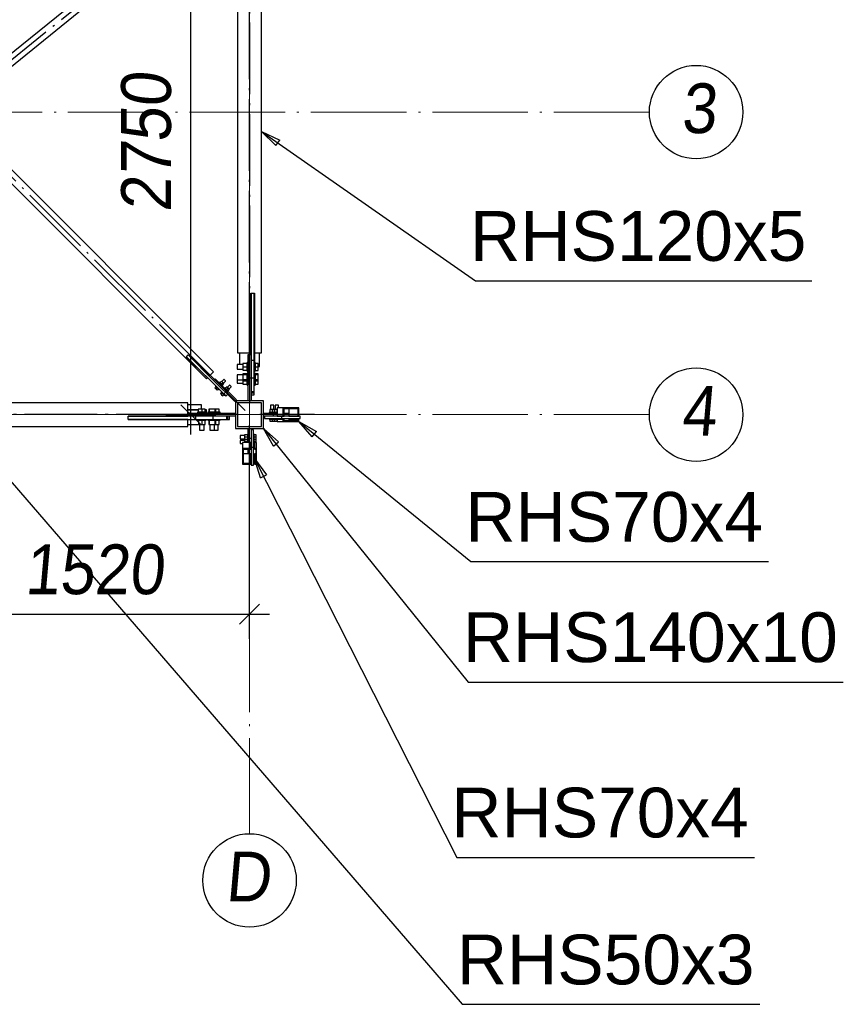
# Paper-space layout 'A0 Advance Steel' of a CAD drawing. Header units: millimetres. Extents: x 228 to 822, y 214 to 634.
# Tile 32 of 76: x 482 to 524, y 369 to 419. Entities that reach past the tile are written whole.
import ezdxf

# ---------------------------------------------------------------- set-up
doc = ezdxf.new("R2010")
doc.units = ezdxf.units.MM
doc.linetypes.add('ACAD_ISO04W100', pattern=[30, 24, -3, 0, -3])
doc.layers.get('0').update_dxf_attribs({"linetype": 'CONTINUOUS'})
for name, color, linetype in [('AS_Belki', 145, 'CONTINUOUS'), ('AS_Blachy', 30, 'CONTINUOUS'), ('AS_DIM_ON', 7, 'CONTINUOUS'), ('AS_Sruby', 9, 'CONTINUOUS')]:
    doc.layers.add(name, color=color, linetype=linetype)
doc.styles.add('Arial', font='arial.ttf')
doc.styles.add('ARIAL_1', font='arial.ttf', dxfattribs={"width": 0.9, "oblique": 5})

# ---------------------------------------------------------------- blocks, each defined once
blk = doc.blocks.new('324ewdsczxzxcz')
at = {"linetype": 'ACAD_ISO04W100', "lineweight": 5, "ltscale": 0.2}
for p, q in [((358.229, 244.968, 54.54), (358.229, 340.131, 54.54)), ((378.311, 281.218, -8093.957), (283.147, 281.218, -8093.957)), ((378.311, 266.018, -2641.446), (283.147, 266.018, -2641.446))]:
    blk.add_line(p, q, dxfattribs=at)
for centre in [(380.658, 281.218, -8093.957), (380.658, 266.018, -2641.446), (358.229, 242.62, 54.54)]:
    blk.add_circle(centre, 2.347)
at = {"char_height": 2.5, "attachment_point": 1, "style": 'ARIAL_1'}
for s, insert in [('3', (379.903, 282.661, -8093.957)), ('4', (379.903, 267.461, -2641.446)), ('D', (357.007, 244.064, 54.54))]:
    blk.add_mtext_dynamic_manual_height_columns(s, width=4.31573, gutter_width=12.5, heights=[0], dxfattribs=dict(at, insert=insert))

psp = doc.layouts.new('A0 Advance Steel')

# ---------------------------------------------------------------- linework, layer by layer
at = {"color": 0, "linetype": 'ByBlock', "lineweight": -2}
for p, q in [((495.296, 412.175), (494.571, 412.884)), ((494.571, 412.884), (495.487, 412.448)), ((495.296, 412.175), (495.487, 412.448)), ((497.122, 397.548), (496.452, 398.309)), ((496.452, 398.309), (497.332, 397.807)), ((495.17, 397.077), (494.671, 397.959)), ((494.671, 397.959), (495.429, 397.286)), ((497.122, 397.548), (497.332, 397.807)), ((495.17, 397.077), (495.429, 397.286)), ((494.525, 395.486), (494.221, 396.453)), ((494.221, 396.453), (494.822, 395.637)), ((494.525, 395.486), (494.822, 395.637))]:
    psp.add_line(p, q, dxfattribs=at)
at = {"color": 7}
for points in [[(494.571, 412.884), (505.324, 405.386), (522.213, 405.386)], [(472.737, 406.005), (504.658, 369.037), (519.605, 369.037)], [(496.452, 398.309), (505.083, 391.275), (520.03, 391.275)], [(494.671, 397.959), (504.959, 385.228), (523.791, 385.228)], [(494.221, 396.453), (504.378, 376.419), (519.325, 376.419)]]:
    psp.add_lwpolyline(points, dxfattribs=at)
at = {"layer": 'AS_Belki', "linetype": 'Continuous', "ltscale": 0.15}
for p, q in [((493.371, 450.559), (493.371, 401.759)), ((491.831, 424.749), (480.79, 415.815)), ((494.571, 401.759), (494.571, 424.633)), ((481.105, 415.426), (492.146, 424.361)), ((492.168, 400.816), (480.928, 412.056)), ((480.574, 411.702), (491.814, 400.462)), ((494.041, 404.759), (494.051, 404.759)), ((494.041, 401.759), (494.041, 404.759)), ((494.211, 404.759), (494.221, 404.759)), ((494.221, 404.759), (494.221, 401.759)), ((494.041, 402.653), (494.051, 402.653)), ((494.211, 402.653), (494.221, 402.653)), ((490.888, 401.657), (490.895, 401.664)), ((490.895, 401.664), (491.956, 400.604)), ((493.371, 401.759), (494.041, 401.759)), ((493.471, 401.759), (493.471, 401.179)), ((494.041, 401.659), (494.041, 401.759)), ((494.221, 401.759), (494.221, 401.279)), ((494.221, 401.759), (494.571, 401.759)), ((494.471, 401.073), (494.471, 401.759)), ((490.796, 401.565), (490.803, 401.572)), ((491.857, 400.505), (490.796, 401.565)), ((491.956, 400.604), (492.168, 400.816)), ((494.401, 401.073), (494.471, 401.073)), ((491.814, 400.462), (491.857, 400.505)), ((490.871, 399.259), (467.998, 399.259)), ((490.871, 398.589), (490.871, 399.259)), ((494.671, 399.359), (493.271, 399.359)), ((493.271, 399.359), (493.271, 397.959)), ((494.571, 399.259), (493.371, 399.259)), ((493.371, 399.259), (493.371, 398.059)), ((494.571, 398.059), (494.571, 399.259)), ((494.671, 397.959), (494.671, 399.359)), ((491.557, 399.159), (490.871, 399.159)), ((490.871, 398.909), (491.398, 398.909)), ((490.971, 398.729), (490.871, 398.729)), ((491.557, 398.929), (491.557, 399.159)), ((495.657, 399.009), (495.366, 399.009)), ((495.366, 399.009), (495.366, 398.589)), ((496.452, 399.009), (495.657, 399.009)), ((495.657, 398.589), (495.657, 399.009)), ((495.703, 398.969), (496.407, 398.969)), ((495.703, 398.589), (495.703, 398.969)), ((495.947, 398.969), (495.947, 398.589)), ((496.407, 398.589), (496.407, 398.969)), ((496.452, 398.589), (496.452, 399.009)), ((487.871, 398.589), (490.871, 398.589)), ((487.871, 398.579), (487.871, 398.589)), ((487.871, 398.409), (487.871, 398.419)), ((490.871, 398.409), (487.871, 398.409)), ((490.871, 398.059), (490.871, 398.409)), ((495.366, 398.589), (495.657, 398.589)), ((495.657, 398.409), (495.366, 398.409)), ((495.366, 398.409), (495.366, 398.309)), ((495.366, 398.309), (495.657, 398.309)), ((495.657, 398.589), (495.703, 398.589)), ((495.703, 398.409), (495.657, 398.409)), ((495.657, 398.309), (495.657, 398.409)), ((495.657, 398.309), (496.452, 398.309)), ((495.703, 398.349), (495.703, 398.409)), ((496.407, 398.349), (495.703, 398.349)), ((495.947, 398.589), (496.407, 398.589)), ((496.407, 398.409), (495.947, 398.409)), ((495.947, 398.409), (495.947, 398.349)), ((496.407, 398.589), (496.452, 398.589)), ((496.452, 398.409), (496.407, 398.409)), ((496.407, 398.349), (496.407, 398.409)), ((496.452, 398.309), (496.452, 398.409)), ((442.071, 398.059), (490.871, 398.059)), ((490.871, 398.159), (491.451, 398.159)), ((493.271, 397.959), (494.671, 397.959)), ((493.371, 398.059), (494.571, 398.059)), ((494.041, 397.265), (493.621, 397.265)), ((493.621, 397.265), (493.621, 396.973)), ((494.041, 396.973), (494.041, 397.265)), ((494.321, 397.265), (494.221, 397.265)), ((494.221, 397.265), (494.221, 396.973)), ((494.321, 396.973), (494.321, 397.265)), ((493.621, 396.973), (494.041, 396.973)), ((493.621, 396.973), (493.621, 396.178)), ((493.661, 396.927), (494.041, 396.927)), ((493.661, 396.224), (493.661, 396.927)), ((494.041, 396.927), (494.041, 396.973)), ((494.221, 396.973), (494.321, 396.973)), ((494.221, 396.973), (494.221, 396.927)), ((494.221, 396.927), (494.281, 396.927)), ((494.281, 396.927), (494.281, 396.224)), ((494.321, 396.178), (494.321, 396.973)), ((494.041, 396.683), (493.661, 396.683)), ((493.661, 396.224), (494.041, 396.224)), ((494.041, 396.224), (494.041, 396.683)), ((494.041, 396.178), (494.041, 396.224)), ((494.281, 396.683), (494.221, 396.683)), ((494.221, 396.683), (494.221, 396.224)), ((494.221, 396.224), (494.281, 396.224)), ((494.221, 396.224), (494.221, 396.178)), ((493.621, 396.178), (494.041, 396.178)), ((494.221, 396.178), (494.321, 396.178))]:
    psp.add_line(p, q, dxfattribs=at)
at = {"layer": 'AS_Belki', "color": 10, "linetype": 'ACAD_ISO04W100', "ltscale": 0.15}
for points in [[(493.971, 453.059), (493.971, 450.559), (493.971, 401.759), (493.971, 399.259)], [(479.004, 414.048), (480.948, 415.621), (491.989, 424.555), (493.932, 426.128)], [(493.971, 400.164), (493.971, 401.709), (493.971, 424.059), (493.971, 425.603)], [(493.759, 398.871), (491.991, 400.639), (480.751, 411.879), (478.983, 413.647)], [(493.371, 398.659), (490.871, 398.659), (442.071, 398.659), (439.571, 398.659)], [(492.466, 398.659), (490.922, 398.659), (468.572, 398.659), (467.027, 398.659)], [(493.971, 398.659), (493.971, 398.659), (493.971, 398.659), (493.971, 398.659)], [(497.237, 398.659), (496.055, 398.659), (495.674, 398.659), (494.491, 398.659)], [(493.971, 395.393), (493.971, 396.575), (493.971, 396.956), (493.971, 398.139)]]:
    psp.add_lwpolyline(points, dxfattribs=at)
at = {"layer": 'AS_Blachy', "linetype": 'Continuous', "ltscale": 0.15}
for p, q in [((494.051, 404.759), (494.211, 404.759)), ((494.051, 404.759), (494.051, 401.659)), ((494.211, 401.374), (494.211, 404.759)), ((490.803, 401.572), (490.888, 401.657)), ((492.167, 400.378), (490.888, 401.657)), ((494.051, 401.659), (493.891, 401.659)), ((493.891, 401.659), (493.891, 399.359)), ((494.051, 401.659), (494.051, 401.059)), ((490.803, 401.572), (492.677, 399.699)), ((494.211, 401.374), (494.051, 401.374)), ((494.211, 400.714), (494.211, 401.374)), ((494.051, 401.059), (494.051, 400.486)), ((492.252, 400.463), (492.167, 400.378)), ((493.229, 399.317), (492.167, 400.378)), ((493.313, 399.402), (492.252, 400.463)), ((494.051, 400.486), (493.891, 400.486)), ((494.211, 400.486), (494.051, 400.486)), ((494.051, 400.486), (494.051, 399.359)), ((494.211, 399.81), (494.211, 400.349)), ((492.677, 399.699), (492.762, 399.783)), ((492.677, 399.699), (492.783, 399.593)), ((492.783, 399.593), (492.868, 399.677)), ((494.211, 399.81), (494.051, 399.81)), ((494.051, 399.749), (494.211, 399.749)), ((494.211, 399.749), (494.211, 399.81)), ((494.211, 399.659), (494.211, 399.749)), ((493.229, 399.317), (493.271, 399.359)), ((494.051, 399.659), (494.211, 399.659)), ((491.398, 398.899), (490.871, 398.899)), ((490.871, 398.739), (490.971, 398.739)), ((490.971, 398.739), (492.11, 398.739)), ((490.971, 398.739), (490.971, 398.579)), ((491.812, 398.899), (491.744, 398.899)), ((491.812, 398.739), (491.812, 398.899)), ((492.147, 398.579), (492.147, 398.739)), ((492.283, 398.739), (493.271, 398.739)), ((494.671, 398.739), (495.162, 398.739)), ((495.162, 398.739), (495.366, 398.739)), ((495.162, 398.739), (495.162, 398.579)), ((495.703, 398.739), (495.947, 398.739)), ((490.971, 398.579), (487.871, 398.579)), ((487.871, 398.419), (487.871, 398.579)), ((487.871, 398.419), (491.257, 398.419)), ((492.147, 398.579), (490.971, 398.579)), ((491.257, 398.579), (491.257, 398.419)), ((491.257, 398.419), (492.147, 398.419)), ((492.821, 398.579), (492.147, 398.579)), ((492.147, 398.419), (492.147, 398.579)), ((492.282, 398.419), (492.821, 398.419)), ((492.821, 398.579), (492.821, 398.419)), ((493.271, 398.579), (492.821, 398.579)), ((492.821, 398.419), (492.882, 398.419)), ((492.882, 398.419), (492.882, 398.579)), ((492.882, 398.419), (492.971, 398.419)), ((492.971, 398.419), (492.971, 398.579)), ((495.08, 398.579), (494.671, 398.579)), ((494.73, 398.579), (494.73, 398.459)), ((494.73, 398.459), (495.317, 398.459)), ((495.162, 398.579), (495.08, 398.579)), ((495.222, 398.579), (495.162, 398.579)), ((495.601, 398.579), (495.222, 398.579)), ((495.317, 398.459), (495.601, 398.459)), ((496.509, 398.579), (495.601, 398.579)), ((495.601, 398.459), (495.601, 398.579)), ((495.601, 398.459), (496.509, 398.459)), ((496.151, 398.579), (496.151, 398.589)), ((496.509, 398.459), (496.509, 398.579)), ((493.891, 397.959), (493.891, 397.468)), ((494.051, 397.959), (494.051, 397.55)), ((494.171, 397.9), (494.051, 397.9)), ((494.171, 397.029), (494.171, 397.9)), ((494.051, 397.468), (493.891, 397.468)), ((493.891, 397.468), (493.891, 397.265)), ((494.051, 397.55), (494.051, 397.468)), ((494.051, 397.468), (494.051, 397.408)), ((494.051, 397.408), (494.051, 397.029)), ((493.891, 396.927), (493.891, 396.683)), ((494.051, 397.029), (494.171, 397.029)), ((494.051, 397.029), (494.051, 396.121)), ((494.171, 396.121), (494.171, 397.029)), ((494.041, 396.479), (494.051, 396.479)), ((494.051, 396.121), (494.171, 396.121))]:
    psp.add_line(p, q, dxfattribs=at)
at = {"layer": 'AS_DIM_ON', "color": 8}
for p, q in [((491.024, 397.659), (491.024, 426.159)), ((489.774, 398.659), (492.274, 398.659)), ((493.971, 387.391), (493.971, 396.659)), ((478.771, 388.641), (494.971, 388.641))]:
    psp.add_line(p, q, dxfattribs=at)
at = {"layer": 'AS_DIM_ON', "color": 8, "linetype": 'ByBlock', "lineweight": -2}
for p, q in [((490.524, 399.159), (491.524, 398.159)), ((493.471, 388.141), (494.471, 389.141))]:
    psp.add_line(p, q, dxfattribs=at)
at = {"layer": 'AS_Sruby', "linetype": 'Continuous', "ltscale": 0.15}
for p, q in [((493.636, 401.179), (493.351, 401.179)), ((493.351, 401.179), (493.351, 401.17)), ((493.351, 401.17), (493.351, 401.144)), ((493.851, 401.23), (493.636, 401.23)), ((493.636, 401.23), (493.636, 401.059)), ((493.891, 401.279), (493.851, 401.279)), ((493.851, 401.275), (493.851, 401.279)), ((493.851, 401.262), (493.851, 401.275)), ((493.851, 401.242), (493.851, 401.262)), ((493.851, 401.215), (493.851, 401.242)), ((493.851, 401.181), (493.851, 401.215)), ((493.851, 401.143), (493.851, 401.181)), ((494.251, 401.279), (494.211, 401.279)), ((494.251, 401.279), (494.251, 401.275)), ((494.251, 401.275), (494.251, 401.262)), ((494.251, 401.262), (494.251, 401.242)), ((494.251, 401.242), (494.251, 401.215)), ((494.401, 401.232), (494.251, 401.232)), ((494.251, 401.215), (494.251, 401.181)), ((494.251, 401.181), (494.251, 401.143)), ((494.401, 401.059), (494.401, 401.232)), ((493.351, 401.144), (493.351, 401.105)), ((493.351, 401.105), (493.351, 401.059)), ((493.351, 401.059), (493.351, 401.013)), ((493.351, 401.013), (493.351, 400.974)), ((493.351, 400.974), (493.351, 400.948)), ((493.351, 400.948), (493.351, 400.939)), ((493.351, 400.939), (493.636, 400.939)), ((493.636, 401.059), (493.851, 401.059)), ((493.636, 401.059), (493.636, 400.888)), ((493.636, 400.888), (493.851, 400.888)), ((493.851, 400.709), (493.636, 400.709)), ((493.636, 400.709), (493.636, 400.697)), ((493.851, 400.697), (493.636, 400.697)), ((493.636, 400.697), (493.636, 400.672)), ((493.636, 400.672), (493.851, 400.672)), ((493.636, 400.672), (493.636, 400.405)), ((493.851, 401.102), (493.851, 401.143)), ((493.851, 401.059), (493.851, 401.102)), ((493.851, 401.016), (493.851, 401.059)), ((493.851, 400.975), (493.851, 401.016)), ((493.851, 400.937), (493.851, 400.975)), ((493.851, 400.904), (493.851, 400.937)), ((493.851, 400.876), (493.851, 400.904)), ((493.851, 400.856), (493.851, 400.876)), ((493.851, 400.843), (493.851, 400.856)), ((493.851, 400.839), (493.851, 400.843)), ((493.851, 400.839), (493.891, 400.839)), ((493.891, 400.751), (493.851, 400.751)), ((493.851, 400.75), (493.851, 400.751)), ((493.851, 400.74), (493.851, 400.75)), ((493.851, 400.723), (493.851, 400.74)), ((493.851, 400.715), (493.851, 400.723)), ((493.851, 400.715), (493.891, 400.715)), ((493.851, 400.672), (493.851, 400.715)), ((493.851, 400.405), (493.851, 400.672)), ((494.211, 400.839), (494.251, 400.839)), ((494.251, 400.751), (494.211, 400.751)), ((494.211, 400.715), (494.251, 400.715)), ((494.211, 400.349), (494.211, 400.714)), ((494.251, 401.143), (494.251, 401.102)), ((494.251, 401.102), (494.251, 401.059)), ((494.251, 401.059), (494.401, 401.059)), ((494.251, 401.059), (494.251, 401.016)), ((494.251, 401.016), (494.251, 400.975)), ((494.251, 400.975), (494.251, 400.937)), ((494.251, 400.937), (494.251, 400.904)), ((494.251, 400.904), (494.251, 400.876)), ((494.251, 400.886), (494.401, 400.886)), ((494.251, 400.876), (494.251, 400.856)), ((494.251, 400.856), (494.251, 400.843)), ((494.251, 400.843), (494.251, 400.839)), ((494.251, 400.751), (494.251, 400.75)), ((494.251, 400.75), (494.251, 400.74)), ((494.251, 400.74), (494.251, 400.723)), ((494.251, 400.723), (494.251, 400.715)), ((494.251, 400.715), (494.251, 400.676)), ((494.401, 400.711), (494.251, 400.711)), ((494.401, 400.698), (494.251, 400.698)), ((494.251, 400.676), (494.401, 400.676)), ((494.251, 400.676), (494.251, 400.402)), ((494.401, 400.886), (494.401, 401.059)), ((494.401, 400.698), (494.401, 400.711)), ((494.401, 400.676), (494.401, 400.698)), ((494.401, 400.402), (494.401, 400.676)), ((492.461, 400.289), (492.444, 400.271)), ((492.463, 400.287), (492.461, 400.289)), ((492.468, 400.283), (492.463, 400.287)), ((492.476, 400.275), (492.468, 400.283)), ((492.486, 400.264), (492.476, 400.275)), ((492.561, 400.342), (492.485, 400.266)), ((492.499, 400.251), (492.486, 400.264)), ((492.514, 400.237), (492.499, 400.251)), ((492.53, 400.221), (492.514, 400.237)), ((492.546, 400.204), (492.53, 400.221)), ((492.546, 400.204), (492.623, 400.281)), ((492.563, 400.188), (492.546, 400.204)), ((492.623, 400.281), (492.561, 400.342)), ((492.579, 400.172), (492.563, 400.188)), ((492.593, 400.157), (492.579, 400.172)), ((492.688, 400.43), (492.58, 400.323)), ((492.608, 400.143), (492.684, 400.219)), ((492.684, 400.219), (492.623, 400.281)), ((492.665, 400.238), (492.772, 400.346)), ((492.691, 400.427), (492.688, 400.43)), ((492.7, 400.418), (492.691, 400.427)), ((492.714, 400.404), (492.7, 400.418)), ((492.73, 400.388), (492.714, 400.404)), ((492.746, 400.372), (492.73, 400.388)), ((492.76, 400.358), (492.746, 400.372)), ((492.769, 400.349), (492.76, 400.358)), ((492.772, 400.346), (492.769, 400.349)), ((493.636, 400.652), (493.351, 400.652)), ((493.351, 400.652), (493.351, 400.646)), ((493.351, 400.646), (493.351, 400.622)), ((493.351, 400.622), (493.351, 400.585)), ((493.351, 400.585), (493.351, 400.54)), ((493.351, 400.54), (493.351, 400.494)), ((493.351, 400.494), (493.351, 400.453)), ((493.351, 400.453), (493.351, 400.424)), ((493.351, 400.424), (493.351, 400.412)), ((493.351, 400.412), (493.351, 400.405)), ((493.351, 400.412), (493.636, 400.412)), ((493.351, 400.405), (493.351, 400.359)), ((493.351, 400.359), (493.351, 400.313)), ((493.351, 400.313), (493.351, 400.274)), ((493.351, 400.274), (493.351, 400.248)), ((493.351, 400.248), (493.351, 400.239)), ((493.351, 400.239), (493.636, 400.239)), ((493.851, 400.405), (493.636, 400.405)), ((493.636, 400.405), (493.636, 400.355)), ((493.636, 400.355), (493.636, 400.188)), ((493.636, 400.355), (493.851, 400.355)), ((493.636, 400.188), (493.851, 400.188)), ((493.851, 400.349), (493.851, 400.405)), ((493.891, 400.349), (493.851, 400.349)), ((493.851, 400.335), (493.851, 400.349)), ((493.851, 400.32), (493.851, 400.335)), ((493.851, 400.312), (493.851, 400.32)), ((493.851, 400.275), (493.851, 400.312)), ((493.851, 400.312), (493.891, 400.312)), ((493.851, 400.237), (493.851, 400.275)), ((493.851, 400.204), (493.851, 400.237)), ((493.851, 400.176), (493.851, 400.204)), ((493.851, 400.156), (493.851, 400.176)), ((494.251, 400.349), (494.211, 400.349)), ((494.211, 400.312), (494.251, 400.312)), ((494.401, 400.402), (494.251, 400.402)), ((494.251, 400.402), (494.251, 400.349)), ((494.251, 400.353), (494.401, 400.353)), ((494.251, 400.349), (494.251, 400.335)), ((494.251, 400.335), (494.251, 400.32)), ((494.251, 400.32), (494.251, 400.312)), ((494.251, 400.312), (494.251, 400.275)), ((494.251, 400.275), (494.251, 400.237)), ((494.251, 400.237), (494.251, 400.204)), ((494.251, 400.204), (494.251, 400.176)), ((494.251, 400.186), (494.401, 400.186)), ((494.251, 400.176), (494.251, 400.156)), ((494.401, 400.353), (494.401, 400.402)), ((494.401, 400.186), (494.401, 400.353)), ((492.28, 400.06), (492.227, 400.007)), ((492.227, 400.007), (492.288, 399.946)), ((492.274, 400.102), (492.256, 400.084)), ((492.256, 400.084), (492.258, 400.082)), ((492.258, 400.082), (492.263, 400.078)), ((492.263, 400.078), (492.271, 400.07)), ((492.271, 400.07), (492.281, 400.059)), ((492.281, 400.059), (492.294, 400.046)), ((492.288, 399.946), (492.341, 399.999)), ((492.288, 399.946), (492.349, 399.885)), ((492.294, 400.046), (492.309, 400.032)), ((492.309, 400.032), (492.325, 400.016)), ((492.325, 400.016), (492.341, 399.999)), ((492.341, 399.999), (492.358, 399.983)), ((492.349, 399.885), (492.402, 399.938)), ((492.358, 399.983), (492.374, 399.967)), ((492.374, 399.967), (492.388, 399.952)), ((492.388, 399.952), (492.401, 399.939)), ((492.401, 399.939), (492.412, 399.929)), ((492.412, 399.929), (492.42, 399.921)), ((492.42, 399.921), (492.424, 399.916)), ((492.424, 399.916), (492.426, 399.914)), ((492.426, 399.914), (492.444, 399.932)), ((492.563, 399.778), (492.51, 399.725)), ((492.51, 399.725), (492.571, 399.663)), ((492.557, 399.819), (492.539, 399.801)), ((492.539, 399.801), (492.541, 399.8)), ((492.541, 399.8), (492.546, 399.795)), ((492.546, 399.795), (492.553, 399.787)), ((492.553, 399.787), (492.564, 399.776)), ((492.564, 399.776), (492.577, 399.763)), ((492.571, 399.663), (492.624, 399.716)), ((492.577, 399.763), (492.591, 399.749)), ((492.591, 399.749), (492.607, 399.733)), ((492.606, 400.144), (492.593, 400.157)), ((492.617, 400.134), (492.606, 400.144)), ((492.607, 399.733), (492.624, 399.716)), ((492.613, 400.102), (492.631, 400.119)), ((492.625, 400.126), (492.617, 400.134)), ((492.624, 399.716), (492.641, 399.7)), ((492.629, 400.121), (492.625, 400.126)), ((492.631, 400.119), (492.629, 400.121)), ((492.641, 399.7), (492.656, 399.684)), ((492.656, 399.684), (492.671, 399.669)), ((492.744, 400.006), (492.726, 399.989)), ((492.746, 400.005), (492.744, 400.006)), ((492.751, 400), (492.746, 400.005)), ((492.758, 399.992), (492.751, 400)), ((492.769, 399.981), (492.758, 399.992)), ((492.844, 400.059), (492.768, 399.983)), ((492.782, 399.968), (492.769, 399.981)), ((492.797, 399.954), (492.782, 399.968)), ((492.812, 399.938), (492.797, 399.954)), ((492.829, 399.921), (492.812, 399.938)), ((492.829, 399.921), (492.905, 399.998)), ((492.846, 399.905), (492.829, 399.921)), ((492.905, 399.998), (492.844, 400.059)), ((492.861, 399.889), (492.846, 399.905)), ((492.876, 399.874), (492.861, 399.889)), ((492.97, 400.148), (492.863, 400.04)), ((492.889, 399.861), (492.876, 399.874)), ((492.9, 399.851), (492.889, 399.861)), ((492.89, 399.86), (492.967, 399.936)), ((492.896, 399.819), (492.914, 399.837)), ((492.907, 399.843), (492.9, 399.851)), ((492.967, 399.936), (492.905, 399.998)), ((492.912, 399.838), (492.907, 399.843)), ((492.914, 399.837), (492.912, 399.838)), ((492.948, 399.955), (493.055, 400.063)), ((492.974, 400.144), (492.97, 400.148)), ((492.983, 400.135), (492.974, 400.144)), ((492.997, 400.121), (492.983, 400.135)), ((493.013, 400.105), (492.997, 400.121)), ((493.029, 400.089), (493.013, 400.105)), ((493.043, 400.075), (493.029, 400.089)), ((493.052, 400.066), (493.043, 400.075)), ((493.055, 400.063), (493.052, 400.066)), ((493.851, 400.143), (493.851, 400.156)), ((493.851, 400.139), (493.851, 400.143)), ((493.851, 400.139), (493.891, 400.139)), ((494.211, 400.139), (494.251, 400.139)), ((494.251, 400.156), (494.251, 400.143)), ((494.251, 400.143), (494.251, 400.139)), ((492.571, 399.663), (492.632, 399.602)), ((492.632, 399.602), (492.685, 399.655)), ((492.671, 399.669), (492.684, 399.656)), ((492.684, 399.656), (492.695, 399.646)), ((492.695, 399.646), (492.702, 399.638)), ((492.702, 399.638), (492.707, 399.633)), ((492.707, 399.633), (492.709, 399.631)), ((492.709, 399.631), (492.726, 399.649)), ((491.355, 398.779), (491.351, 398.779)), ((491.351, 398.779), (491.351, 398.739)), ((491.368, 398.779), (491.355, 398.779)), ((491.388, 398.779), (491.368, 398.779)), ((491.415, 398.779), (491.388, 398.779)), ((491.571, 398.929), (491.398, 398.929)), ((491.398, 398.929), (491.398, 398.779)), ((491.449, 398.779), (491.415, 398.779)), ((491.487, 398.779), (491.449, 398.779)), ((491.528, 398.779), (491.487, 398.779)), ((491.571, 398.779), (491.528, 398.779)), ((491.744, 398.929), (491.571, 398.929)), ((491.571, 398.929), (491.571, 398.779)), ((491.614, 398.779), (491.571, 398.779)), ((491.655, 398.779), (491.614, 398.779)), ((491.693, 398.779), (491.655, 398.779)), ((491.727, 398.779), (491.693, 398.779)), ((491.754, 398.779), (491.727, 398.779)), ((491.744, 398.779), (491.744, 398.929)), ((491.774, 398.779), (491.754, 398.779)), ((491.787, 398.779), (491.774, 398.779)), ((491.791, 398.779), (491.787, 398.779)), ((491.791, 398.739), (491.791, 398.779)), ((491.881, 398.779), (491.88, 398.779)), ((491.88, 398.779), (491.88, 398.739)), ((491.891, 398.779), (491.881, 398.779)), ((491.909, 398.779), (491.891, 398.779)), ((491.916, 398.779), (491.909, 398.779)), ((491.954, 398.779), (491.916, 398.779)), ((491.916, 398.739), (491.916, 398.779)), ((491.933, 398.929), (491.921, 398.929)), ((491.921, 398.929), (491.921, 398.779)), ((491.954, 398.929), (491.933, 398.929)), ((491.933, 398.929), (491.933, 398.779)), ((492.23, 398.929), (491.954, 398.929)), ((491.954, 398.779), (491.954, 398.929)), ((492.23, 398.779), (491.954, 398.779)), ((492.11, 398.739), (492.283, 398.739)), ((492.279, 398.929), (492.23, 398.929)), ((492.23, 398.929), (492.23, 398.779)), ((492.283, 398.779), (492.23, 398.779)), ((492.444, 398.929), (492.279, 398.929)), ((492.279, 398.779), (492.279, 398.929)), ((492.297, 398.779), (492.283, 398.779)), ((492.283, 398.779), (492.283, 398.739)), ((492.312, 398.779), (492.297, 398.779)), ((492.319, 398.779), (492.312, 398.779)), ((492.355, 398.779), (492.319, 398.779)), ((492.319, 398.739), (492.319, 398.779)), ((492.393, 398.779), (492.355, 398.779)), ((492.427, 398.779), (492.393, 398.779)), ((492.454, 398.779), (492.427, 398.779)), ((492.444, 398.779), (492.444, 398.929)), ((492.474, 398.779), (492.454, 398.779)), ((492.487, 398.779), (492.474, 398.779)), ((492.491, 398.779), (492.487, 398.779)), ((492.491, 398.739), (492.491, 398.779)), ((494.963, 398.769), (494.957, 398.769)), ((494.957, 398.769), (494.957, 398.739)), ((494.974, 398.769), (494.963, 398.769)), ((494.99, 398.769), (494.974, 398.769)), ((495.102, 398.917), (494.988, 398.917)), ((494.988, 398.917), (494.988, 398.769)), ((495.011, 398.769), (494.99, 398.769)), ((495.036, 398.769), (495.011, 398.769)), ((495.036, 399.129), (495.027, 399.129)), ((495.027, 399.129), (495.027, 398.917)), ((495.056, 399.129), (495.036, 399.129)), ((495.063, 398.769), (495.036, 398.769)), ((495.083, 399.129), (495.056, 399.129)), ((495.092, 398.769), (495.063, 398.769)), ((495.114, 399.129), (495.083, 399.129)), ((495.121, 398.769), (495.092, 398.769)), ((495.22, 398.917), (495.102, 398.917)), ((495.102, 398.917), (495.102, 398.769)), ((495.144, 399.129), (495.114, 399.129)), ((495.15, 398.769), (495.121, 398.769)), ((495.168, 399.129), (495.144, 399.129)), ((495.177, 398.769), (495.15, 398.769)), ((495.183, 399.129), (495.168, 399.129)), ((495.194, 398.769), (495.177, 398.769)), ((495.186, 399.129), (495.183, 399.129)), ((495.186, 398.917), (495.186, 399.129)), ((495.193, 398.769), (495.193, 398.739)), ((495.199, 398.769), (495.194, 398.769)), ((495.211, 398.769), (495.199, 398.769)), ((495.227, 398.769), (495.211, 398.769)), ((495.224, 398.917), (495.22, 398.917)), ((495.22, 398.917), (495.22, 398.769)), ((495.224, 398.769), (495.224, 398.917)), ((495.339, 398.917), (495.225, 398.917)), ((495.225, 398.917), (495.225, 398.769)), ((495.248, 398.769), (495.227, 398.769)), ((495.272, 398.769), (495.248, 398.769)), ((495.272, 399.129), (495.263, 399.129)), ((495.263, 399.129), (495.263, 398.917)), ((495.292, 399.129), (495.272, 399.129)), ((495.299, 398.769), (495.272, 398.769)), ((495.32, 399.129), (495.292, 399.129)), ((495.328, 398.769), (495.299, 398.769)), ((495.351, 399.129), (495.32, 399.129)), ((495.358, 398.769), (495.328, 398.769)), ((495.366, 398.917), (495.339, 398.917)), ((495.339, 398.917), (495.339, 398.769)), ((495.381, 399.129), (495.351, 399.129)), ((495.366, 398.769), (495.358, 398.769)), ((495.405, 399.129), (495.381, 399.129)), ((495.419, 399.129), (495.405, 399.129)), ((495.422, 399.129), (495.419, 399.129)), ((495.422, 399.009), (495.422, 399.129)), ((491.351, 398.419), (491.351, 398.379)), ((491.351, 398.379), (491.355, 398.379)), ((491.355, 398.379), (491.368, 398.379)), ((491.368, 398.379), (491.388, 398.379)), ((491.388, 398.379), (491.415, 398.379)), ((491.4, 398.379), (491.4, 398.164)), ((491.415, 398.379), (491.449, 398.379)), ((491.449, 398.379), (491.487, 398.379)), ((491.487, 398.379), (491.528, 398.379)), ((491.528, 398.379), (491.571, 398.379)), ((491.571, 398.379), (491.614, 398.379)), ((491.571, 398.379), (491.571, 398.164)), ((491.614, 398.379), (491.655, 398.379)), ((491.655, 398.379), (491.693, 398.379)), ((491.693, 398.379), (491.727, 398.379)), ((491.727, 398.379), (491.754, 398.379)), ((491.742, 398.164), (491.742, 398.379)), ((491.754, 398.379), (491.774, 398.379)), ((491.774, 398.379), (491.787, 398.379)), ((491.787, 398.379), (491.791, 398.379)), ((491.791, 398.379), (491.791, 398.419)), ((491.88, 398.419), (491.88, 398.379)), ((491.88, 398.379), (491.881, 398.379)), ((491.881, 398.379), (491.891, 398.379)), ((491.891, 398.379), (491.909, 398.379)), ((491.909, 398.379), (491.916, 398.379)), ((491.916, 398.379), (491.916, 398.419)), ((491.916, 398.379), (491.959, 398.379)), ((491.923, 398.379), (491.923, 398.164)), ((491.935, 398.379), (491.935, 398.164)), ((491.959, 398.379), (492.227, 398.379)), ((491.959, 398.164), (491.959, 398.379)), ((492.147, 398.419), (492.282, 398.419)), ((492.227, 398.379), (492.283, 398.379)), ((492.227, 398.379), (492.227, 398.164)), ((492.277, 398.164), (492.277, 398.379)), ((492.283, 398.419), (492.283, 398.379)), ((492.283, 398.379), (492.297, 398.379)), ((492.297, 398.379), (492.312, 398.379)), ((492.312, 398.379), (492.319, 398.379)), ((492.319, 398.379), (492.319, 398.419)), ((492.319, 398.379), (492.355, 398.379)), ((492.355, 398.379), (492.393, 398.379)), ((492.393, 398.379), (492.427, 398.379)), ((492.427, 398.379), (492.454, 398.379)), ((492.442, 398.164), (492.442, 398.379)), ((492.454, 398.379), (492.474, 398.379)), ((492.474, 398.379), (492.487, 398.379)), ((492.487, 398.379), (492.491, 398.379)), ((492.491, 398.379), (492.491, 398.419)), ((494.957, 398.459), (494.957, 398.429)), ((494.957, 398.429), (494.963, 398.429)), ((494.963, 398.429), (494.974, 398.429)), ((494.974, 398.429), (494.99, 398.429)), ((494.988, 398.429), (494.988, 398.329)), ((494.988, 398.329), (495.102, 398.329)), ((494.99, 398.429), (495.011, 398.429)), ((495.011, 398.429), (495.036, 398.429)), ((495.036, 398.429), (495.063, 398.429)), ((495.063, 398.429), (495.092, 398.429)), ((495.092, 398.429), (495.121, 398.429)), ((495.102, 398.429), (495.102, 398.329)), ((495.102, 398.329), (495.22, 398.329)), ((495.121, 398.429), (495.15, 398.429)), ((495.15, 398.429), (495.177, 398.429)), ((495.177, 398.429), (495.194, 398.429)), ((495.193, 398.459), (495.193, 398.429)), ((495.194, 398.429), (495.199, 398.429)), ((495.199, 398.429), (495.211, 398.429)), ((495.211, 398.429), (495.227, 398.429)), ((495.22, 398.429), (495.22, 398.329)), ((495.22, 398.329), (495.224, 398.329)), ((495.224, 398.329), (495.224, 398.429)), ((495.225, 398.429), (495.225, 398.329)), ((495.225, 398.329), (495.339, 398.329)), ((495.227, 398.429), (495.248, 398.429)), ((495.248, 398.429), (495.272, 398.429)), ((495.272, 398.429), (495.299, 398.429)), ((495.299, 398.429), (495.328, 398.429)), ((495.328, 398.429), (495.358, 398.429)), ((495.339, 398.429), (495.339, 398.329)), ((495.339, 398.329), (495.366, 398.329)), ((495.358, 398.429), (495.387, 398.429)), ((495.387, 398.429), (495.414, 398.429)), ((495.414, 398.429), (495.438, 398.429)), ((495.438, 398.429), (495.459, 398.429)), ((495.456, 398.429), (495.456, 398.409)), ((495.459, 398.429), (495.475, 398.429)), ((495.461, 398.409), (495.461, 398.429)), ((495.475, 398.429), (495.486, 398.429)), ((495.486, 398.429), (495.492, 398.429)), ((495.492, 398.429), (495.492, 398.459)), ((491.4, 398.164), (491.571, 398.164)), ((491.451, 398.164), (491.451, 397.879)), ((491.451, 397.879), (491.46, 397.879)), ((491.46, 397.879), (491.486, 397.879)), ((491.486, 397.879), (491.525, 397.879)), ((491.525, 397.879), (491.571, 397.879)), ((491.571, 398.164), (491.742, 398.164)), ((491.571, 397.879), (491.617, 397.879)), ((491.617, 397.879), (491.656, 397.879)), ((491.656, 397.879), (491.682, 397.879)), ((491.682, 397.879), (491.691, 397.879)), ((491.691, 397.879), (491.691, 398.164)), ((491.923, 398.164), (491.935, 398.164)), ((491.935, 398.164), (491.959, 398.164)), ((491.959, 398.164), (492.227, 398.164)), ((491.98, 398.164), (491.98, 397.879)), ((491.98, 397.879), (491.986, 397.879)), ((491.986, 397.879), (492.009, 397.879)), ((492.009, 397.879), (492.046, 397.879)), ((492.046, 397.879), (492.091, 397.879)), ((492.091, 397.879), (492.138, 397.879)), ((492.138, 397.879), (492.178, 397.879)), ((492.178, 397.879), (492.207, 397.879)), ((492.207, 397.879), (492.219, 397.879)), ((492.219, 397.879), (492.219, 398.164)), ((492.219, 397.879), (492.225, 397.879)), ((492.225, 397.879), (492.271, 397.879)), ((492.227, 398.164), (492.277, 398.164)), ((492.271, 397.879), (492.317, 397.879)), ((492.277, 398.164), (492.442, 398.164)), ((492.317, 397.879), (492.356, 397.879)), ((492.356, 397.879), (492.382, 397.879)), ((492.382, 397.879), (492.391, 397.879)), ((492.391, 397.879), (492.391, 398.164)), ((493.713, 397.604), (493.501, 397.604)), ((493.501, 397.604), (493.501, 397.594)), ((493.501, 397.594), (493.501, 397.575)), ((493.501, 397.575), (493.501, 397.547)), ((493.501, 397.547), (493.501, 397.516)), ((493.501, 397.516), (493.501, 397.486)), ((493.501, 397.486), (493.501, 397.462)), ((493.501, 397.462), (493.501, 397.447)), ((493.501, 397.447), (493.501, 397.444)), ((493.501, 397.444), (493.713, 397.444)), ((493.713, 397.367), (493.501, 397.367)), ((493.501, 397.367), (493.501, 397.358)), ((493.501, 397.358), (493.501, 397.338)), ((493.501, 397.338), (493.501, 397.31)), ((493.501, 397.31), (493.501, 397.279)), ((493.501, 397.279), (493.501, 397.25)), ((493.501, 397.25), (493.501, 397.225)), ((493.501, 397.225), (493.501, 397.211)), ((493.501, 397.211), (493.501, 397.208)), ((493.501, 397.208), (493.621, 397.208)), ((493.861, 397.642), (493.713, 397.642)), ((493.713, 397.642), (493.713, 397.528)), ((493.861, 397.528), (493.713, 397.528)), ((493.713, 397.528), (493.713, 397.41)), ((493.861, 397.41), (493.713, 397.41)), ((493.713, 397.41), (493.713, 397.406)), ((493.713, 397.406), (493.861, 397.406)), ((493.861, 397.405), (493.713, 397.405)), ((493.713, 397.405), (493.713, 397.292)), ((493.861, 397.292), (493.713, 397.292)), ((493.713, 397.292), (493.713, 397.265)), ((493.891, 397.673), (493.861, 397.673)), ((493.861, 397.673), (493.861, 397.667)), ((493.861, 397.667), (493.861, 397.656)), ((493.861, 397.656), (493.861, 397.64)), ((493.861, 397.64), (493.861, 397.619)), ((493.861, 397.619), (493.861, 397.594)), ((493.861, 397.594), (493.861, 397.567)), ((493.861, 397.567), (493.861, 397.538)), ((493.861, 397.538), (493.861, 397.509)), ((493.861, 397.509), (493.861, 397.48)), ((493.861, 397.48), (493.861, 397.453)), ((493.861, 397.453), (493.861, 397.437)), ((493.891, 397.437), (493.861, 397.437)), ((493.861, 397.437), (493.861, 397.431)), ((493.861, 397.431), (493.861, 397.42)), ((493.861, 397.42), (493.861, 397.403)), ((493.861, 397.403), (493.861, 397.382)), ((493.861, 397.382), (493.861, 397.358)), ((493.861, 397.358), (493.861, 397.331)), ((493.861, 397.331), (493.861, 397.302)), ((493.861, 397.302), (493.861, 397.272)), ((493.861, 397.272), (493.861, 397.265)), ((494.201, 397.673), (494.171, 397.673)), ((494.201, 397.437), (494.171, 397.437)), ((494.201, 397.667), (494.201, 397.673)), ((494.201, 397.656), (494.201, 397.667)), ((494.201, 397.64), (494.201, 397.656)), ((494.301, 397.642), (494.201, 397.642)), ((494.201, 397.619), (494.201, 397.64)), ((494.201, 397.594), (494.201, 397.619)), ((494.201, 397.567), (494.201, 397.594)), ((494.201, 397.538), (494.201, 397.567)), ((494.201, 397.509), (494.201, 397.538)), ((494.301, 397.528), (494.201, 397.528)), ((494.201, 397.48), (494.201, 397.509)), ((494.201, 397.453), (494.201, 397.48)), ((494.201, 397.437), (494.201, 397.453)), ((494.201, 397.431), (494.201, 397.437)), ((494.201, 397.42), (494.201, 397.431)), ((494.201, 397.403), (494.201, 397.42)), ((494.301, 397.41), (494.201, 397.41)), ((494.201, 397.406), (494.301, 397.406)), ((494.301, 397.405), (494.201, 397.405)), ((494.201, 397.382), (494.201, 397.403)), ((494.201, 397.358), (494.201, 397.382)), ((494.201, 397.331), (494.201, 397.358)), ((494.201, 397.302), (494.201, 397.331)), ((494.201, 397.272), (494.201, 397.302)), ((494.301, 397.292), (494.201, 397.292)), ((494.201, 397.244), (494.201, 397.272)), ((494.201, 397.216), (494.201, 397.244)), ((494.201, 397.192), (494.201, 397.216)), ((494.301, 397.528), (494.301, 397.642)), ((494.301, 397.41), (494.301, 397.528)), ((494.301, 397.406), (494.301, 397.41)), ((494.301, 397.292), (494.301, 397.405)), ((494.301, 397.265), (494.301, 397.292)), ((494.171, 397.138), (494.201, 397.138)), ((494.201, 397.171), (494.201, 397.192)), ((494.221, 397.174), (494.201, 397.174)), ((494.201, 397.155), (494.201, 397.171)), ((494.201, 397.17), (494.221, 397.17)), ((494.201, 397.144), (494.201, 397.155)), ((494.201, 397.138), (494.201, 397.144))]:
    psp.add_line(p, q, dxfattribs=at)

# ---------------------------------------------------------------- block references
psp.add_blockref('324ewdsczxzxcz', (135.742, 132.641, 21784.806))

# ---------------------------------------------------------------- texts
at = {"color": 7, "style": 'Arial'}
for s, p in [('RHS120x5', (505.049, 406.386)), ('RHS70x4', (504.809, 392.275)), ('RHS140x10', (504.685, 386.228)), ('RHS70x4', (504.103, 377.419)), ('RHS50x3', (504.383, 370.037))]:
    psp.add_text(s, height=2.5, dxfattribs=at).set_placement(p)
at = {"layer": 'AS_DIM_ON', "color": 9, "style": 'ARIAL_1', "oblique": 5, "width": 0.9}
psp.add_text('2750', height=2.5, rotation=90, dxfattribs=at).set_placement((490.024, 408.83))
psp.add_text('1520', height=2.5, dxfattribs=at).set_placement((482.667, 389.641))

doc.saveas('drawing.dxf')
